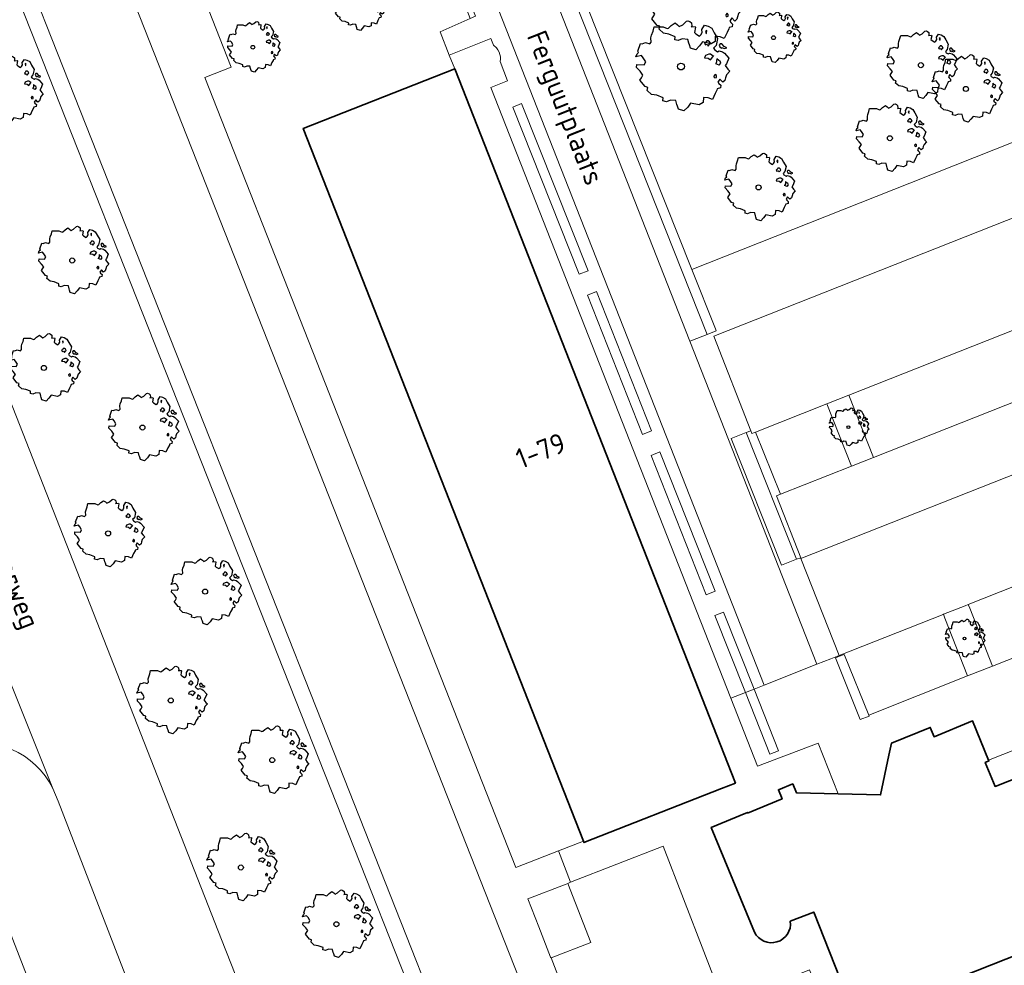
# Model space of a CAD drawing. Header units: metres. Extents: x 152391 to 157968, y 462336 to 467280.
# Tile 185 of 256: x 154706 to 154772, y 464612 to 464675. Entities that reach past the tile are written whole.
import ezdxf
from ezdxf.enums import TextEntityAlignment as Align

# ---------------------------------------------------------------- set-up
doc = ezdxf.new("R2010")
doc.units = ezdxf.units.M
doc.header["$LTSCALE"] = 0.75
doc.layers.get('0').update_dxf_attribs({"lineweight": 25})
for name, color, linetype, lineweight in [('B-GV-GR-BOOM-S', 252, 'Continuous', 25), ('B-WE-GR-BEPLANTING_CULTUUR_BODEMBEDEKKER-GV', 251, 'Continuous', 18), ('B-WE-GR-GROENVOORZIENING-GV', 251, 'Continuous', 18), ('B-WE-GR-HAAG-GV', 251, 'Continuous', 13), ('B-WE-OG-BEBOUWING-GV', 6, 'Continuous', 35), ('B-WE-OG-BEBOUWING-T18', 1, 'Continuous', 18), ('B-WE-OG-TERREIN_CULTUURSCHEIDING-GV', 251, 'Continuous', 18), ('B-WE-OG-TOPOGRAFIE-T18', 1, 'Continuous', 18), ('B-WE-VH-VERHARDING_ASFALT-GV', 251, 'Continuous', 18), ('B-WE-VH-VERHARDING_BETONSTRAATSTEEN-GV', 251, 'Continuous', 18), ('B-WE-VH-VERHARDING_TEGEL-GV', 251, 'Continuous', 18)]:
    doc.layers.add(name, color=color, linetype=linetype, lineweight=lineweight)
doc.styles.add('NLCS-ISO-M750-T18', font='NLCS-ISO.ttf', dxfattribs={"height": 1.35})

# ---------------------------------------------------------------- blocks, each defined once
blk = doc.blocks.new('SGR-BOOM_21_30')
at = {"linetype": 'Continuous'}
for p, q in [((-1.109, 1.187), (-1.051, 1.335)), ((-1.051, 1.335), (-1.016, 1.499)), ((-1.016, 1.499), (-0.668, 1.499)), ((-0.668, 1.499), (-0.516, 1.433)), ((-0.516, 1.433), (-0.47, 1.45)), ((-0.47, 1.45), (-0.365, 1.548)), ((-0.365, 1.548), (-0.226, 1.647)), ((-0.226, 1.647), (-0.133, 1.581)), ((-0.133, 1.581), (-0.063, 1.515)), ((-0.063, 1.515), (0.065, 1.581)), ((0.065, 1.581), (0.205, 1.712)), ((0.205, 1.712), (0.263, 1.729)), ((0.263, 1.729), (0.333, 1.696)), ((0.333, 1.696), (0.391, 1.647)), ((0.402, 1.532), (0.379, 1.499)), ((0.379, 1.499), (0.53, 1.515)), ((0.391, 1.647), (0.402, 1.532)), ((0.542, 1.483), (0.507, 1.285)), ((0.53, 1.515), (0.542, 1.483)), ((0.786, 1.4), (0.891, 1.565)), ((0.798, 1.285), (0.786, 1.4)), ((0.891, 1.565), (1.019, 1.532)), ((0.972, 1.368), (0.926, 1.335)), ((0.926, 1.335), (0.949, 1.253)), ((0.961, 1.269), (0.972, 1.368)), ((1.019, 1.532), (1.158, 1.45)), ((1.158, 1.45), (1.251, 1.269)), ((-1.633, 0.579), (-1.528, 0.875)), ((-1.528, 0.875), (-1.458, 0.858)), ((-1.458, 0.858), (-1.342, 0.908)), ((-1.342, 0.908), (-1.179, 0.858)), ((-1.179, 0.858), (-1.121, 0.924)), ((-1.133, 1.088), (-1.109, 1.187)), ((-1.121, 0.924), (-1.133, 1.088)), ((0.507, 1.285), (0.565, 1.236)), ((0.565, 1.236), (0.693, 1.154)), ((0.693, 1.154), (0.751, 1.203)), ((0.751, 1.203), (0.798, 1.285)), ((0.937, 0.908), (0.891, 0.875)), ((0.891, 0.875), (0.926, 0.825)), ((0.926, 0.825), (0.984, 0.842)), ((0.972, 0.973), (0.937, 0.908)), ((0.949, 1.253), (0.961, 1.236)), ((1.03, 0.973), (0.972, 0.973)), ((0.984, 0.842), (1.03, 0.776)), ((1.077, 0.94), (1.03, 0.973)), ((1.03, 0.776), (1.077, 0.842)), ((1.124, 0.875), (1.077, 0.94)), ((1.077, 0.842), (1.124, 0.875)), ((1.321, 0.793), (1.228, 0.694)), ((1.228, 0.694), (1.275, 0.628)), ((1.251, 1.269), (1.379, 1.055)), ((1.379, 1.055), (1.321, 0.793)), ((1.472, 0.858), (1.438, 0.809)), ((1.438, 0.809), (1.461, 0.743)), ((1.461, 0.743), (1.531, 0.694)), ((1.542, 0.858), (1.472, 0.858)), ((1.531, 0.727), (1.635, 0.678)), ((1.531, 0.694), (1.542, 0.727)), ((1.624, 0.76), (1.542, 0.858)), ((1.728, 0.71), (1.624, 0.76)), ((1.635, 0.678), (1.728, 0.71)), ((-1.703, 0.365), (-1.656, 0.48)), ((-1.493, 0.415), (-1.703, 0.365)), ((-1.679, -0.029), (-1.668, 0.086)), ((-1.668, 0.086), (-1.389, 0.07)), ((-1.656, 0.48), (-1.598, 0.53)), ((-1.598, 0.53), (-1.633, 0.579)), ((-1.423, 0.333), (-1.493, 0.415)), ((-1.33, 0.185), (-1.423, 0.333)), ((-1.389, 0.07), (-1.33, 0.185)), ((0.926, 0.415), (0.891, 0.333)), ((0.891, 0.333), (1.03, 0.316)), ((1.054, 0.464), (0.926, 0.415)), ((1.03, 0.316), (1.112, 0.251)), ((1.112, 0.464), (1.054, 0.464)), ((1.217, 0.398), (1.112, 0.464)), ((1.112, 0.251), (1.205, 0.365)), ((1.205, 0.365), (1.24, 0.415)), ((1.275, 0.628), (1.379, 0.563)), ((1.344, 0.185), (1.31, 0.103)), ((1.434, 0.049), (1.31, 0.103)), ((1.356, 0.3), (1.344, 0.234)), ((1.344, 0.234), (1.344, 0.185)), ((1.426, 0.234), (1.356, 0.3)), ((1.379, 0.563), (1.438, 0.595)), ((1.472, 0.201), (1.426, 0.234)), ((1.434, 0.049), (1.507, 0.136)), ((1.438, 0.595), (1.565, 0.563)), ((1.507, 0.136), (1.472, 0.201)), ((1.565, 0.563), (1.635, 0.513)), ((1.635, 0.513), (1.81, 0.316)), ((1.717, 0.103), (1.67, 0.037)), ((1.67, 0.037), (1.763, -0.094)), ((1.81, 0.316), (1.717, 0.103)), ((-1.54, -0.177), (-1.679, -0.029)), ((-1.551, -0.505), (-1.493, -0.423)), ((-1.354, -0.752), (-1.551, -0.505)), ((-1.435, -0.324), (-1.54, -0.177)), ((-1.493, -0.423), (-1.435, -0.324)), ((1.286, -0.292), (1.24, -0.357)), ((1.24, -0.357), (1.251, -0.423)), ((1.263, -0.423), (1.333, -0.407)), ((1.333, -0.341), (1.286, -0.292)), ((1.333, -0.407), (1.333, -0.341)), ((1.461, -0.472), (1.391, -0.587)), ((1.391, -0.587), (1.426, -0.637)), ((1.426, -0.637), (1.496, -0.702)), ((1.577, -0.587), (1.461, -0.472)), ((1.658, -0.522), (1.577, -0.587)), ((1.682, -0.423), (1.658, -0.522)), ((1.717, -0.308), (1.682, -0.423)), ((1.845, -0.177), (1.717, -0.308)), ((1.763, -0.094), (1.845, -0.177)), ((-1.249, -0.784), (-1.354, -0.752)), ((-1.272, -0.899), (-1.249, -0.784)), ((-1.109, -1.047), (-1.272, -0.899)), ((-0.912, -1.08), (-1.109, -1.047)), ((-0.668, -1.179), (-0.912, -1.08)), ((-0.679, -1.294), (-0.668, -1.179)), ((-0.551, -1.326), (-0.679, -1.294)), ((-0.4, -1.261), (-0.551, -1.326)), ((-0.191, -1.277), (-0.4, -1.261)), ((-0.156, -1.425), (-0.191, -1.277)), ((0.844, -1.162), (0.833, -1.359)), ((1.03, -1.179), (0.844, -1.162)), ((1.182, -1.244), (1.03, -1.179)), ((1.286, -1.014), (1.182, -1.244)), ((1.356, -0.883), (1.286, -1.014)), ((1.368, -0.834), (1.356, -0.883)), ((1.484, -0.801), (1.368, -0.834)), ((1.496, -0.702), (1.484, -0.801)), ((-0.133, -1.491), (-0.156, -1.425)), ((-0.098, -1.606), (-0.133, -1.491)), ((0.112, -1.671), (-0.098, -1.606)), ((0.251, -1.524), (0.112, -1.671)), ((0.356, -1.376), (0.251, -1.524)), ((0.682, -1.441), (0.356, -1.376)), ((0.833, -1.359), (0.682, -1.441))]:
    blk.add_line(p, q, dxfattribs=at)
blk.add_circle((0, 0), 0.126, dxfattribs=at)
blk = doc.blocks.new('SGR-BOOM_31_50')
at = {"linetype": 'Continuous'}
for p, q in [((-1.402, 1.78), (-1.355, 1.999)), ((-1.355, 1.999), (-0.89, 1.999)), ((-0.89, 1.999), (-0.688, 1.911)), ((-0.626, 1.933), (-0.487, 2.064)), ((-0.487, 2.064), (-0.301, 2.196)), ((-0.301, 2.196), (-0.177, 2.108)), ((-0.177, 2.108), (-0.084, 2.02)), ((-0.084, 2.02), (0.087, 2.108)), ((0.087, 2.108), (0.273, 2.283)), ((0.273, 2.283), (0.351, 2.305)), ((0.351, 2.305), (0.444, 2.261)), ((0.444, 2.261), (0.521, 2.196)), ((0.537, 2.042), (0.506, 1.999)), ((0.506, 1.999), (0.707, 2.02)), ((0.521, 2.196), (0.537, 2.042)), ((0.707, 2.02), (0.723, 1.977)), ((1.048, 1.867), (1.188, 2.086)), ((1.188, 2.086), (1.358, 2.042)), ((1.358, 2.042), (1.545, 1.933)), ((-1.51, 1.451), (-1.479, 1.582)), ((-1.495, 1.232), (-1.51, 1.451)), ((-1.479, 1.582), (-1.402, 1.78)), ((-0.688, 1.911), (-0.626, 1.933)), ((0.723, 1.977), (0.676, 1.714)), ((0.676, 1.714), (0.754, 1.648)), ((0.754, 1.648), (0.924, 1.539)), ((0.924, 1.539), (1.002, 1.604)), ((1.002, 1.604), (1.064, 1.714)), ((1.064, 1.714), (1.048, 1.867)), ((1.296, 1.823), (1.234, 1.78)), ((1.234, 1.78), (1.265, 1.67)), ((1.265, 1.67), (1.281, 1.648)), ((1.281, 1.692), (1.296, 1.823)), ((1.545, 1.933), (1.669, 1.692)), ((1.669, 1.692), (1.839, 1.407)), ((1.839, 1.407), (1.762, 1.057)), ((-2.208, 0.641), (-2.131, 0.706)), ((-2.177, 0.772), (-2.038, 1.166)), ((-2.131, 0.706), (-2.177, 0.772)), ((-2.038, 1.166), (-1.944, 1.144)), ((-1.944, 1.144), (-1.789, 1.21)), ((-1.789, 1.21), (-1.572, 1.144)), ((-1.572, 1.144), (-1.495, 1.232)), ((1.25, 1.21), (1.188, 1.166)), ((1.188, 1.166), (1.234, 1.101)), ((1.234, 1.101), (1.312, 1.122)), ((1.296, 1.298), (1.25, 1.21)), ((1.374, 1.298), (1.296, 1.298)), ((1.312, 1.122), (1.374, 1.035)), ((1.436, 1.254), (1.374, 1.298)), ((1.374, 1.035), (1.436, 1.122)), ((1.498, 1.166), (1.436, 1.254)), ((1.436, 1.122), (1.498, 1.166)), ((1.762, 1.057), (1.638, 0.925)), ((1.638, 0.925), (1.7, 0.838)), ((1.7, 0.838), (1.839, 0.75)), ((1.839, 0.75), (1.917, 0.794)), ((1.963, 1.144), (1.917, 1.079)), ((1.917, 1.079), (1.948, 0.991)), ((1.917, 0.794), (2.087, 0.75)), ((1.948, 0.991), (2.041, 0.925)), ((2.056, 1.144), (1.963, 1.144)), ((2.041, 0.969), (2.18, 0.903)), ((2.041, 0.925), (2.056, 0.969)), ((2.165, 1.013), (2.056, 1.144)), ((2.087, 0.75), (2.18, 0.684)), ((2.304, 0.947), (2.165, 1.013)), ((2.18, 0.903), (2.304, 0.947)), ((2.18, 0.684), (2.413, 0.422)), ((-2.27, 0.487), (-2.208, 0.641)), ((-1.991, 0.553), (-2.27, 0.487)), ((-2.239, -0.038), (-2.224, 0.115)), ((-2.224, 0.115), (-1.851, 0.093)), ((-1.898, 0.444), (-1.991, 0.553)), ((-1.774, 0.246), (-1.898, 0.444)), ((-1.851, 0.093), (-1.774, 0.246)), ((1.234, 0.553), (1.188, 0.444)), ((1.188, 0.444), (1.374, 0.422)), ((1.405, 0.619), (1.234, 0.553)), ((1.374, 0.422), (1.483, 0.334)), ((1.483, 0.619), (1.405, 0.619)), ((1.622, 0.531), (1.483, 0.619)), ((1.483, 0.334), (1.607, 0.487)), ((1.607, 0.487), (1.653, 0.553)), ((1.793, 0.246), (1.746, 0.137)), ((1.911, 0.065), (1.746, 0.137)), ((1.808, 0.4), (1.793, 0.312)), ((1.793, 0.312), (1.793, 0.246)), ((1.901, 0.312), (1.808, 0.4)), ((1.963, 0.268), (1.901, 0.312)), ((1.911, 0.065), (2.01, 0.181)), ((2.01, 0.181), (1.963, 0.268)), ((2.289, 0.137), (2.227, 0.049)), ((2.227, 0.049), (2.351, -0.126)), ((2.413, 0.422), (2.289, 0.137)), ((-2.053, -0.235), (-2.239, -0.038)), ((-2.069, -0.673), (-1.991, -0.564)), ((-1.913, -0.433), (-2.053, -0.235)), ((-1.991, -0.564), (-1.913, -0.433)), ((1.715, -0.389), (1.653, -0.476)), ((1.653, -0.476), (1.669, -0.564)), ((1.684, -0.564), (1.777, -0.542)), ((1.777, -0.454), (1.715, -0.389)), ((1.777, -0.542), (1.777, -0.454)), ((1.948, -0.63), (1.855, -0.783)), ((2.103, -0.783), (1.948, -0.63)), ((2.242, -0.564), (2.211, -0.695)), ((2.289, -0.411), (2.242, -0.564)), ((2.459, -0.235), (2.289, -0.411)), ((2.351, -0.126), (2.459, -0.235)), ((-1.805, -1.002), (-2.069, -0.673)), ((-1.665, -1.046), (-1.805, -1.002)), ((-1.696, -1.199), (-1.665, -1.046)), ((-1.479, -1.396), (-1.696, -1.199)), ((1.808, -1.177), (1.715, -1.352)), ((1.824, -1.112), (1.808, -1.177)), ((1.979, -1.068), (1.824, -1.112)), ((1.855, -0.783), (1.901, -0.849)), ((1.901, -0.849), (1.994, -0.936)), ((1.994, -0.936), (1.979, -1.068)), ((2.211, -0.695), (2.103, -0.783)), ((-1.216, -1.44), (-1.479, -1.396)), ((-0.89, -1.571), (-1.216, -1.44)), ((-0.906, -1.725), (-0.89, -1.571)), ((-0.735, -1.769), (-0.906, -1.725)), ((-0.533, -1.681), (-0.735, -1.769)), ((-0.254, -1.703), (-0.533, -1.681)), ((-0.208, -1.9), (-0.254, -1.703)), ((-0.177, -1.988), (-0.208, -1.9)), ((0.475, -1.834), (0.335, -2.031)), ((0.909, -1.922), (0.475, -1.834)), ((1.11, -1.812), (0.909, -1.922)), ((1.126, -1.55), (1.11, -1.812)), ((1.374, -1.571), (1.126, -1.55)), ((1.576, -1.659), (1.374, -1.571)), ((1.715, -1.352), (1.576, -1.659)), ((-0.13, -2.141), (-0.177, -1.988)), ((0.149, -2.229), (-0.13, -2.141)), ((0.335, -2.031), (0.149, -2.229))]:
    blk.add_line(p, q, dxfattribs=at)
blk.add_circle((0, 0), 0.169, dxfattribs=at)
blk = doc.blocks.new('SGR-BOOM_50_100')
at = {"linetype": 'Continuous'}
for p, q in [((-1.869, 2.373), (-1.807, 2.665)), ((-1.807, 2.665), (-1.187, 2.665)), ((-1.187, 2.665), (-0.918, 2.548)), ((-0.835, 2.577), (-0.649, 2.752)), ((-0.649, 2.752), (-0.401, 2.928)), ((-0.401, 2.928), (-0.236, 2.811)), ((-0.236, 2.811), (-0.112, 2.694)), ((-0.112, 2.694), (0.116, 2.811)), ((0.116, 2.811), (0.364, 3.044)), ((0.364, 3.044), (0.467, 3.074)), ((0.467, 3.074), (0.591, 3.015)), ((0.591, 3.015), (0.695, 2.928)), ((0.715, 2.723), (0.674, 2.665)), ((0.674, 2.665), (0.943, 2.694)), ((0.695, 2.928), (0.715, 2.723)), ((0.943, 2.694), (0.964, 2.636)), ((1.398, 2.49), (1.584, 2.782)), ((1.584, 2.782), (1.811, 2.723)), ((1.811, 2.723), (2.059, 2.577)), ((-2.014, 1.935), (-1.972, 2.11)), ((-1.972, 2.11), (-1.869, 2.373)), ((-0.918, 2.548), (-0.835, 2.577)), ((0.964, 2.636), (0.902, 2.285)), ((0.902, 2.285), (1.005, 2.198)), ((1.005, 2.198), (1.232, 2.052)), ((1.232, 2.052), (1.336, 2.139)), ((1.336, 2.139), (1.418, 2.285)), ((1.418, 2.285), (1.398, 2.49)), ((1.729, 2.431), (1.646, 2.373)), ((1.646, 2.373), (1.687, 2.227)), ((1.687, 2.227), (1.708, 2.198)), ((1.708, 2.256), (1.729, 2.431)), ((2.059, 2.577), (2.225, 2.256)), ((2.225, 2.256), (2.452, 1.876)), ((-2.903, 1.029), (-2.717, 1.555)), ((-2.717, 1.555), (-2.593, 1.526)), ((-2.593, 1.526), (-2.386, 1.613)), ((-2.386, 1.613), (-2.096, 1.526)), ((-2.096, 1.526), (-1.993, 1.643)), ((-1.993, 1.643), (-2.014, 1.935)), ((1.667, 1.613), (1.584, 1.555)), ((1.584, 1.555), (1.646, 1.467)), ((1.646, 1.467), (1.749, 1.497)), ((1.729, 1.73), (1.667, 1.613)), ((1.832, 1.73), (1.729, 1.73)), ((1.749, 1.497), (1.832, 1.38)), ((1.915, 1.672), (1.832, 1.73)), ((1.832, 1.38), (1.915, 1.497)), ((1.997, 1.555), (1.915, 1.672)), ((1.915, 1.497), (1.997, 1.555)), ((2.349, 1.409), (2.183, 1.234)), ((2.452, 1.876), (2.349, 1.409)), ((2.618, 1.526), (2.556, 1.438)), ((2.556, 1.438), (2.597, 1.321)), ((2.597, 1.321), (2.721, 1.234)), ((2.742, 1.526), (2.618, 1.526)), ((2.886, 1.351), (2.742, 1.526)), ((3.072, 1.263), (2.886, 1.351)), ((-3.027, 0.65), (-2.944, 0.854)), ((-2.655, 0.737), (-3.027, 0.65)), ((-2.944, 0.854), (-2.841, 0.942)), ((-2.841, 0.942), (-2.903, 1.029)), ((-2.531, 0.591), (-2.655, 0.737)), ((1.646, 0.737), (1.584, 0.591)), ((1.873, 0.825), (1.646, 0.737)), ((1.977, 0.825), (1.873, 0.825)), ((2.163, 0.708), (1.977, 0.825)), ((2.142, 0.65), (2.204, 0.737)), ((2.183, 1.234), (2.266, 1.117)), ((2.266, 1.117), (2.452, 1)), ((2.452, 1), (2.556, 1.059)), ((2.556, 1.059), (2.783, 1)), ((2.721, 1.292), (2.907, 1.205)), ((2.721, 1.234), (2.742, 1.292)), ((2.783, 1), (2.907, 0.913)), ((2.907, 1.205), (3.072, 1.263)), ((2.907, 0.913), (3.217, 0.562)), ((-2.985, -0.051), (-2.965, 0.153)), ((-2.965, 0.153), (-2.469, 0.124)), ((-2.365, 0.329), (-2.531, 0.591)), ((-2.469, 0.124), (-2.365, 0.329)), ((1.584, 0.591), (1.832, 0.562)), ((1.832, 0.562), (1.977, 0.445)), ((1.977, 0.445), (2.142, 0.65)), ((2.39, 0.329), (2.328, 0.183)), ((2.549, 0.087), (2.328, 0.183)), ((2.411, 0.533), (2.39, 0.416)), ((2.39, 0.416), (2.39, 0.329)), ((2.535, 0.416), (2.411, 0.533)), ((2.618, 0.358), (2.535, 0.416)), ((2.549, 0.087), (2.68, 0.241)), ((2.68, 0.241), (2.618, 0.358)), ((3.052, 0.183), (2.969, 0.066)), ((2.969, 0.066), (3.135, -0.168)), ((3.217, 0.562), (3.052, 0.183)), ((-2.737, -0.314), (-2.985, -0.051)), ((-2.551, -0.577), (-2.737, -0.314)), ((-2.655, -0.752), (-2.551, -0.577)), ((2.287, -0.518), (2.204, -0.635)), ((2.204, -0.635), (2.225, -0.752)), ((2.37, -0.606), (2.287, -0.518)), ((2.37, -0.723), (2.37, -0.606)), ((3.052, -0.548), (2.99, -0.752)), ((3.279, -0.314), (3.052, -0.548)), ((3.135, -0.168), (3.279, -0.314)), ((-2.758, -0.898), (-2.655, -0.752)), ((-2.407, -1.336), (-2.758, -0.898)), ((2.245, -0.752), (2.37, -0.723)), ((2.597, -0.84), (2.473, -1.044)), ((2.473, -1.044), (2.535, -1.132)), ((2.535, -1.132), (2.659, -1.248)), ((2.804, -1.044), (2.597, -0.84)), ((2.659, -1.248), (2.638, -1.424)), ((2.948, -0.927), (2.804, -1.044)), ((2.99, -0.752), (2.948, -0.927)), ((-2.22, -1.394), (-2.407, -1.336)), ((-2.262, -1.599), (-2.22, -1.394)), ((-1.972, -1.862), (-2.262, -1.599)), ((-1.621, -1.92), (-1.972, -1.862)), ((-1.187, -2.095), (-1.621, -1.92)), ((2.287, -1.803), (2.101, -2.212)), ((2.411, -1.57), (2.287, -1.803)), ((2.432, -1.482), (2.411, -1.57)), ((2.638, -1.424), (2.432, -1.482)), ((-1.207, -2.3), (-1.187, -2.095)), ((-0.98, -2.358), (-1.207, -2.3)), ((-0.711, -2.241), (-0.98, -2.358)), ((-0.339, -2.271), (-0.711, -2.241)), ((-0.277, -2.533), (-0.339, -2.271)), ((-0.236, -2.65), (-0.277, -2.533)), ((0.633, -2.446), (0.447, -2.709)), ((1.212, -2.563), (0.633, -2.446)), ((1.48, -2.417), (1.212, -2.563)), ((1.501, -2.066), (1.48, -2.417)), ((1.832, -2.095), (1.501, -2.066)), ((2.101, -2.212), (1.832, -2.095)), ((-0.174, -2.855), (-0.236, -2.65)), ((0.199, -2.971), (-0.174, -2.855)), ((0.447, -2.709), (0.199, -2.971))]:
    blk.add_line(p, q, dxfattribs=at)
blk.add_circle((0, 0), 0.225, dxfattribs=at)
blk = doc.blocks.new('SGR-BOOM_0_20')
at = {"linetype": 'Continuous'}
for p, q in [((-1.094, 0.644), (-1.007, 0.681)), ((-1.007, 0.681), (-0.884, 0.644)), ((-0.884, 0.644), (-0.841, 0.693)), ((-0.85, 0.816), (-0.832, 0.89)), ((-0.841, 0.693), (-0.85, 0.816)), ((-0.832, 0.89), (-0.788, 1.001)), ((-0.788, 1.001), (-0.762, 1.124)), ((-0.762, 1.124), (-0.501, 1.124)), ((-0.501, 1.124), (-0.387, 1.075)), ((-0.387, 1.075), (-0.352, 1.087)), ((-0.352, 1.087), (-0.274, 1.161)), ((-0.274, 1.161), (-0.169, 1.235)), ((-0.169, 1.235), (-0.099, 1.186)), ((-0.099, 1.186), (-0.047, 1.137)), ((-0.047, 1.137), (0.049, 1.186)), ((0.049, 1.186), (0.154, 1.284)), ((0.154, 1.284), (0.197, 1.297)), ((0.197, 1.297), (0.25, 1.272)), ((0.25, 1.272), (0.293, 1.235)), ((0.302, 1.149), (0.284, 1.124)), ((0.284, 1.124), (0.398, 1.137)), ((0.293, 1.235), (0.302, 1.149)), ((0.407, 1.112), (0.38, 0.964)), ((0.38, 0.964), (0.424, 0.927)), ((0.398, 1.137), (0.407, 1.112)), ((0.424, 0.927), (0.52, 0.865)), ((0.52, 0.865), (0.564, 0.902)), ((0.564, 0.902), (0.598, 0.964)), ((0.59, 1.05), (0.668, 1.173)), ((0.598, 0.964), (0.59, 1.05)), ((0.668, 1.173), (0.764, 1.149)), ((0.703, 0.681), (0.668, 0.656)), ((0.729, 1.026), (0.694, 1.001)), ((0.694, 1.001), (0.712, 0.939)), ((0.729, 0.73), (0.703, 0.681)), ((0.712, 0.939), (0.721, 0.927)), ((0.721, 0.952), (0.729, 1.026)), ((0.773, 0.73), (0.729, 0.73)), ((0.764, 1.149), (0.869, 1.087)), ((0.808, 0.705), (0.773, 0.73)), ((0.843, 0.656), (0.808, 0.705)), ((0.869, 1.087), (0.939, 0.952)), ((0.939, 0.952), (1.035, 0.792)), ((1.035, 0.792), (0.991, 0.594)), ((-1.277, 0.274), (-1.242, 0.36)), ((-1.12, 0.311), (-1.277, 0.274)), ((-1.259, -0.022), (-1.251, 0.065)), ((-1.251, 0.065), (-1.041, 0.052)), ((-1.242, 0.36), (-1.198, 0.397)), ((-1.225, 0.434), (-1.146, 0.656)), ((-1.198, 0.397), (-1.225, 0.434)), ((-1.146, 0.656), (-1.094, 0.644)), ((-1.068, 0.249), (-1.12, 0.311)), ((-0.998, 0.139), (-1.068, 0.249)), ((-1.041, 0.052), (-0.998, 0.139)), ((0.668, 0.656), (0.694, 0.619)), ((0.694, 0.311), (0.668, 0.249)), ((0.668, 0.249), (0.773, 0.237)), ((0.694, 0.619), (0.738, 0.631)), ((0.79, 0.348), (0.694, 0.311)), ((0.738, 0.631), (0.773, 0.582)), ((0.773, 0.582), (0.808, 0.631)), ((0.773, 0.237), (0.834, 0.188)), ((0.834, 0.348), (0.79, 0.348)), ((0.808, 0.631), (0.843, 0.656)), ((0.912, 0.299), (0.834, 0.348)), ((0.834, 0.188), (0.904, 0.274)), ((0.904, 0.274), (0.93, 0.311)), ((0.991, 0.594), (0.921, 0.521)), ((0.921, 0.521), (0.956, 0.471)), ((0.956, 0.471), (1.035, 0.422)), ((1.008, 0.139), (0.982, 0.077)), ((1.075, 0.037), (0.982, 0.077)), ((1.017, 0.225), (1.008, 0.176)), ((1.008, 0.176), (1.008, 0.139)), ((1.069, 0.176), (1.017, 0.225)), ((1.035, 0.422), (1.078, 0.447)), ((1.104, 0.151), (1.069, 0.176)), ((1.075, 0.037), (1.13, 0.102)), ((1.104, 0.644), (1.078, 0.607)), ((1.078, 0.607), (1.096, 0.557)), ((1.078, 0.447), (1.174, 0.422)), ((1.096, 0.557), (1.148, 0.521)), ((1.157, 0.644), (1.104, 0.644)), ((1.13, 0.102), (1.104, 0.151)), ((1.148, 0.545), (1.226, 0.508)), ((1.148, 0.521), (1.157, 0.545)), ((1.218, 0.57), (1.157, 0.644)), ((1.174, 0.422), (1.226, 0.385)), ((1.296, 0.533), (1.218, 0.57)), ((1.226, 0.508), (1.296, 0.533)), ((1.226, 0.385), (1.357, 0.237)), ((1.287, 0.077), (1.253, 0.028)), ((1.253, 0.028), (1.322, -0.071)), ((1.357, 0.237), (1.287, 0.077)), ((-1.155, -0.132), (-1.259, -0.022)), ((-1.164, -0.379), (-1.12, -0.317)), ((-1.015, -0.564), (-1.164, -0.379)), ((-1.076, -0.243), (-1.155, -0.132)), ((-1.12, -0.317), (-1.076, -0.243)), ((-0.937, -0.588), (-1.015, -0.564)), ((-0.954, -0.675), (-0.937, -0.588)), ((0.965, -0.219), (0.93, -0.268)), ((0.93, -0.268), (0.939, -0.317)), ((0.947, -0.317), (1, -0.305)), ((1, -0.256), (0.965, -0.219)), ((1, -0.305), (1, -0.256)), ((1.026, -0.625), (1.017, -0.662)), ((1.113, -0.601), (1.026, -0.625)), ((1.096, -0.354), (1.043, -0.44)), ((1.043, -0.44), (1.069, -0.477)), ((1.069, -0.477), (1.122, -0.527)), ((1.183, -0.44), (1.096, -0.354)), ((1.122, -0.527), (1.113, -0.601)), ((1.244, -0.391), (1.183, -0.44)), ((1.261, -0.317), (1.244, -0.391)), ((1.287, -0.231), (1.261, -0.317)), ((1.383, -0.132), (1.287, -0.231)), ((1.322, -0.071), (1.383, -0.132)), ((-0.832, -0.785), (-0.954, -0.675)), ((-0.684, -0.81), (-0.832, -0.785)), ((-0.501, -0.884), (-0.684, -0.81)), ((-0.509, -0.97), (-0.501, -0.884)), ((-0.413, -0.995), (-0.509, -0.97)), ((-0.3, -0.946), (-0.413, -0.995)), ((-0.143, -0.958), (-0.3, -0.946)), ((-0.117, -1.069), (-0.143, -0.958)), ((-0.099, -1.118), (-0.117, -1.069)), ((-0.073, -1.204), (-0.099, -1.118)), ((0.084, -1.254), (-0.073, -1.204)), ((0.188, -1.143), (0.084, -1.254)), ((0.267, -1.032), (0.188, -1.143)), ((0.511, -1.081), (0.267, -1.032)), ((0.625, -1.019), (0.511, -1.081)), ((0.633, -0.872), (0.625, -1.019)), ((0.773, -0.884), (0.633, -0.872)), ((0.886, -0.933), (0.773, -0.884)), ((0.965, -0.761), (0.886, -0.933)), ((1.017, -0.662), (0.965, -0.761))]:
    blk.add_line(p, q, dxfattribs=at)
blk.add_circle((0, 0), 0.0948, dxfattribs=at)

msp = doc.modelspace()

# ---------------------------------------------------------------- linework, layer by layer
at = {"layer": 'B-WE-GR-BEPLANTING_CULTUUR_BODEMBEDEKKER-GV'}
for points in [[(154762.218, 464645.202), (154763.706, 464645.79), (154762.06, 464649.978), (154760.572, 464649.39)], [(154768.392, 464635.277), (154768.488, 464635.021), (154770.006, 464631.142), (154771.683, 464631.809), (154770.148, 464635.681), (154770.048, 464635.931), (154769.855, 464635.855)]]:
    msp.add_lwpolyline(points, close=True, dxfattribs=at)
at = {"layer": 'B-WE-GR-GROENVOORZIENING-GV'}
msp.add_lwpolyline([(154739.926, 464591.677), (154740.932, 464592.091), (154738.613, 464597.963), (154727.864, 464625.184), (154705.259, 464682.418), (154703.914, 464685.825), (154702.872, 464685.39)], close=True, dxfattribs=at)
at = {"layer": 'B-WE-GR-HAAG-GV'}
msp.add_lwpolyline([(154739.926, 464591.677), (154740.932, 464592.091), (154738.613, 464597.963), (154727.864, 464625.184), (154705.259, 464682.418), (154703.914, 464685.825), (154702.872, 464685.39)], close=True, dxfattribs=at)
at = {"layer": 'B-WE-OG-BEBOUWING-GV'}
msp.add_lwpolyline([(154744.258, 464620.061), (154744.293, 464619.972), (154753.517, 464623.596), (154754.448, 464623.962), (154735.631, 464671.844), (154725.477, 464667.854)], close=True, dxfattribs=at)
for points in [[(154758.128, 464614.694), (154759.696, 464615.315), (154762.522, 464608.175), (154819.852, 464630.863), (154816.893, 464638.339), (154815.838, 464641.006), (154818.08, 464641.858), (154816.462, 464646.011)], [(154814.265, 464645.014), (154815.794, 464641.118), (154771.854, 464623.741), (154771.194, 464625.346), (154771.443, 464625.449), (154771.419, 464625.506), (154770.34, 464628.131), (154767.76, 464627.069), (154767.501, 464627.698), (154764.903, 464626.629), (154764.735, 464625.836), (154764.173, 464623.172), (154761.324, 464623.241), (154758.537, 464623.308), (154758.29, 464623.91), (154757.328, 464623.514), (154757.579, 464622.904), (154755.267, 464621.953), (154755.252, 464621.99), (154755.146, 464621.946), (154752.829, 464620.993), (154755.72, 464613.964)]]:
    msp.add_lwpolyline(points, dxfattribs=at)
msp.add_lwpolyline([(154755.72, 464613.964, 0.847126), (154758.128, 464614.694)], format="xyb", dxfattribs=at)
at = {"layer": 'B-WE-OG-TERREIN_CULTUURSCHEIDING-GV'}
for points in [[(154740.086, 464687.066), (154740.595, 464685.874), (154740.9, 464685.159), (154751.526, 464658.399), (154766.146, 464664.188), (154779.13, 464669.349), (154789.645, 464673.501), (154776.906, 464705.721), (154742.585, 464692.133)], [(154716.065, 464678.416), (154716.858, 464676.401), (154718.633, 464677.101), (154720.659, 464671.963), (154718.884, 464671.263), (154739.727, 464618.302), (154742.581, 464619.41), (154744.258, 464620.061), (154725.477, 464667.854), (154735.631, 464671.844), (154735.263, 464672.775), (154734.65, 464674.323), (154736.673, 464675.22), (154733.618, 464683.143), (154733.885, 464683.247), (154733.404, 464684.458)], [(154827.514, 464650.549), (154819.283, 464647.31), (154822.038, 464640.357), (154819.685, 464639.434), (154817.824, 464638.704), (154820.782, 464631.231), (154821.444, 464629.557), (154821.596, 464628.47), (154802.497, 464620.793), (154796.779, 464618.445), (154796.32, 464619.614), (154761.612, 464605.879), (154759.416, 464611.433), (154753.697, 464609.147), (154749.596, 464619.73), (154743.403, 464617.309), (154743.211, 464617.234), (154744.758, 464613.278), (154742.088, 464612.237), (154743.67, 464608.183), (154747.067, 464599.475)], [(154702.172, 464626.469), (154701.13, 464626.051), (154717.676, 464583.343), (154723.49, 464585.534), (154721.397, 464590.837), (154709.05, 464622.743), (154708.704, 464623.606)]]:
    msp.add_lwpolyline(points, dxfattribs=at)
for points in [[(154693.358, 464681.414), (154720.007, 464613.467), (154721.54, 464609.558), (154727.929, 464593.444), (154727.933, 464593.435), (154730.215, 464587.677), (154739.926, 464591.677), (154702.872, 464685.39)], [(154713.909, 464581.923), (154717.676, 464583.343), (154701.13, 464626.051), (154697.394, 464624.551)]]:
    msp.add_lwpolyline(points, close=True, dxfattribs=at)
msp.add_lwpolyline([(154708.704, 464623.606, 0.361147), (154702.172, 464626.469)], format="xyb", dxfattribs=at)
at = {"layer": 'B-WE-VH-VERHARDING_ASFALT-GV'}
msp.add_lwpolyline([(154703.208, 464637.28), (154708.704, 464623.606), (154709.05, 464622.743), (154721.397, 464590.837), (154724.454, 464592.044), (154724.877, 464592.224), (154727.933, 464593.435), (154727.929, 464593.444), (154721.54, 464609.558), (154720.007, 464613.467), (154693.358, 464681.414), (154692.726, 464683.026)], dxfattribs=at)
at = {"layer": 'B-WE-VH-VERHARDING_BETONSTRAATSTEEN-GV'}
for points in [[(154738.958, 464613.414), (154714.197, 464676.189), (154714.179, 464676.238), (154710.821, 464684.641), (154707.461, 464693.055), (154707.399, 464693.206), (154703.935, 464702.089), (154702.26, 464706.385), (154701.272, 464708.918), (154686.326, 464747.255), (154681.183, 464759.881), (154681.118, 464760.04), (154681.116, 464760.047), (154677.029, 464770.076), (154672.24, 464768.17)], [(154671.356, 464767.913), (154674.12, 464760.86), (154674.85, 464758.98), (154680.584, 464745.343), (154703.412, 464687.105), (154703.914, 464685.825), (154705.259, 464682.418), (154727.864, 464625.184), (154738.613, 464597.963), (154744.199, 464600.146), (154741.394, 464607.245), (154738.958, 464613.414)], [(154776.139, 464645.868), (154758.842, 464639.028), (154761.402, 464632.513), (154768.367, 464635.267), (154768.392, 464635.277), (154769.855, 464635.855), (154770.048, 464635.931), (154787.105, 464642.676)], [(154708.704, 464623.606), (154703.208, 464637.28)]]:
    msp.add_lwpolyline(points, dxfattribs=at)
for points in [[(154759.915, 464631.924), (154751.402, 464653.587), (154738.965, 464685.234), (154735.426, 464683.85), (154756.381, 464630.527)], [(154758.55, 464638.967), (154757.532, 464638.565), (154754.171, 464647.06), (154755.174, 464647.457), (154755.481, 464647.58), (154752.99, 464653.919), (154791.375, 464669.099), (154791.295, 464669.3), (154791.226, 464669.472), (154789.645, 464673.501), (154779.13, 464669.349), (154766.146, 464664.188), (154751.526, 464658.399), (154753.102, 464654.42), (154753.159, 464654.277), (154752.556, 464654.044), (154751.563, 464653.651), (154751.402, 464653.587), (154759.915, 464631.924), (154760.844, 464632.292), (154761.402, 464632.513), (154758.842, 464639.028), (154758.824, 464639.073)], [(154783.355, 464658.4), (154784.843, 464658.988), (154793.945, 464662.588), (154793.922, 464662.645), (154793.673, 464663.276), (154791.477, 464668.841), (154791.375, 464669.099), (154752.99, 464653.919), (154755.481, 464647.58), (154755.55, 464647.404), (154755.796, 464647.501), (154760.572, 464649.39), (154762.06, 464649.978)], [(154762.06, 464649.978), (154763.706, 464645.79), (154774.493, 464650.056), (154775.981, 464650.644), (154785.001, 464654.211), (154783.355, 464658.4)], [(154762.218, 464645.202), (154757.468, 464643.323), (154757.196, 464643.216), (154758.824, 464639.073), (154758.842, 464639.028), (154776.139, 464645.868), (154774.493, 464650.056), (154763.706, 464645.79)], [(154757.468, 464643.323), (154762.218, 464645.202), (154760.572, 464649.39), (154755.796, 464647.501)], [(154771.683, 464631.809), (154785.468, 464637.262), (154788.735, 464638.549), (154787.21, 464642.403), (154787.105, 464642.676), (154770.048, 464635.931), (154770.148, 464635.681)], [(154763.379, 464628.52), (154770.006, 464631.142), (154768.488, 464635.021), (154768.392, 464635.277), (154768.367, 464635.267), (154761.402, 464632.513), (154761.418, 464632.462), (154761.743, 464632.593), (154761.761, 464632.547)], [(154763.379, 464628.52), (154761.761, 464632.547), (154761.743, 464632.593), (154761.418, 464632.462), (154761.149, 464632.354), (154762.807, 464628.218), (154763.411, 464628.439)]]:
    msp.add_lwpolyline(points, close=True, dxfattribs=at)
msp.add_lwpolyline([(154702.172, 464626.469, -0.361147), (154708.704, 464623.606)], format="xyb", dxfattribs=at)
at = {"layer": 'B-WE-VH-VERHARDING_TEGEL-GV'}
for points in [[(154740.595, 464685.874), (154740.455, 464685.817), (154739.896, 464685.598), (154738.965, 464685.234), (154751.402, 464653.587), (154751.563, 464653.651), (154752.556, 464654.044), (154740.304, 464684.915), (154740.9, 464685.159)], [(154754.149, 464629.644), (154755.118, 464630.027), (154753.061, 464635.205), (154753.645, 464635.425), (154755.695, 464630.255), (154756.381, 464630.527), (154735.426, 464683.85), (154733.885, 464683.247), (154737.016, 464675.372), (154736.673, 464675.22), (154734.65, 464674.323), (154735.263, 464672.775), (154738.065, 464673.876), (154738.243, 464673.432), (154738.434, 464673.259), (154738.532, 464673.125), (154738.608, 464672.979), (154738.665, 464672.823), (154738.692, 464672.659), (154738.696, 464672.494), (154738.674, 464672.334), (154739.176, 464671.05), (154738.056, 464670.592)], [(154744.572, 464658.317), (154740.112, 464669.522), (154739.53, 464669.288), (154743.982, 464658.077)], [(154744.572, 464658.317), (154743.982, 464658.077), (154739.53, 464669.288), (154740.112, 464669.522)], [(154748.226, 464647.333), (154748.832, 464647.571), (154745.128, 464656.912), (154744.529, 464656.677)], [(154748.226, 464647.333), (154744.529, 464656.677), (154745.128, 464656.912), (154748.832, 464647.571)], [(154755.174, 464647.457), (154754.171, 464647.06), (154757.532, 464638.565), (154758.55, 464638.967)], [(154752.481, 464636.594), (154753.09, 464636.829), (154749.388, 464646.164), (154748.799, 464645.932)], [(154752.481, 464636.594), (154748.799, 464645.932), (154749.388, 464646.164), (154753.09, 464636.829)], [(154755.118, 464630.027), (154755.695, 464630.255), (154753.645, 464635.425), (154753.061, 464635.205)], [(154755.695, 464630.255), (154755.118, 464630.027), (154756.759, 464625.895), (154757.334, 464626.12)], [(154743.211, 464617.234), (154743.106, 464617.193), (154740.545, 464616.192), (154741.271, 464614.331), (154742.064, 464612.299), (154742.088, 464612.237), (154744.758, 464613.278)]]:
    msp.add_lwpolyline(points, close=True, dxfattribs=at)
for points in [[(154748.976, 464594.583), (154747.067, 464599.475), (154743.67, 464608.183), (154742.088, 464612.237), (154742.064, 464612.299), (154741.271, 464614.331), (154740.545, 464616.192), (154743.106, 464617.193), (154743.211, 464617.234), (154743.403, 464617.309), (154742.581, 464619.41), (154739.727, 464618.302), (154718.884, 464671.263), (154720.659, 464671.963), (154718.633, 464677.101), (154716.858, 464676.401), (154716.065, 464678.416)], [(154714.179, 464676.238), (154714.197, 464676.189), (154738.958, 464613.414), (154741.394, 464607.245), (154744.199, 464600.146), (154744.971, 464598.193), (154745.004, 464598.116)], [(154785.468, 464637.262), (154771.683, 464631.809), (154770.006, 464631.142), (154763.379, 464628.52), (154763.411, 464628.439), (154762.807, 464628.218), (154761.149, 464632.354), (154761.418, 464632.462), (154761.402, 464632.513), (154760.844, 464632.292), (154759.915, 464631.924), (154756.381, 464630.527), (154755.695, 464630.255), (154757.334, 464626.12), (154756.759, 464625.895), (154755.118, 464630.027), (154754.149, 464629.644), (154755.936, 464625.098), (154759.985, 464626.627), (154761.324, 464623.241), (154764.173, 464623.172), (154764.735, 464625.836), (154764.903, 464626.629), (154767.501, 464627.698), (154767.76, 464627.069), (154770.34, 464628.131), (154771.419, 464625.506), (154814.203, 464642.427)]]:
    msp.add_lwpolyline(points, dxfattribs=at)

# ---------------------------------------------------------------- block references
at = {"layer": 'B-GV-GR-BOOM-S', "transparency": 33554559}
for name, p in [('SGR-BOOM_50_100', (154751.6, 464676.1)), ('SGR-BOOM_21_30', (154729.2, 464676.1)), ('SGR-BOOM_21_30', (154757, 464673.937)), ('SGR-BOOM_21_30', (154722.1, 464673.3)), ('SGR-BOOM_50_100', (154750.8, 464672)), ('SGR-BOOM_31_50', (154766.879, 464672.097)), ('SGR-BOOM_31_50', (154705.6, 464670.4)), ('SGR-BOOM_31_50', (154769.9, 464670.5)), ('SGR-BOOM_31_50', (154764.8, 464667.2)), ('SGR-BOOM_31_50', (154756, 464663.9)), ('SGR-BOOM_31_50', (154710, 464659)), ('SGR-BOOM_31_50', (154708.1, 464651.8)), ('SGR-BOOM_31_50', (154714.7, 464647.8)), ('SGR-BOOM_0_20', (154762.019, 464647.822)), ('SGR-BOOM_31_50', (154712.4, 464640.7)), ('SGR-BOOM_31_50', (154718.9, 464636.8)), ('SGR-BOOM_0_20', (154769.8, 464633.657)), ('SGR-BOOM_31_50', (154716.6, 464629.5)), ('SGR-BOOM_31_50', (154723.4, 464625.5)), ('SGR-BOOM_31_50', (154721.3, 464618.3)), ('SGR-BOOM_31_50', (154727.7, 464614.5))]:
    msp.add_blockref(name, p, dxfattribs=at)

# ---------------------------------------------------------------- texts
at = {"layer": 'B-WE-OG-BEBOUWING-T18', "style": 'NLCS-ISO-M750-T18'}
msp.add_text('1-79', height=1.35, rotation=21.5, dxfattribs=at).set_placement((154741.392, 464646.249), align=Align.MIDDLE)
at = {"layer": 'B-WE-OG-TOPOGRAFIE-T18', "style": 'NLCS-ISO-M750-T18'}
for s, rotation, p in [('Ferguutplaats', 291.6, (154742.889, 464669.171)), ('Kattenbroekerweg', 291.2, (154704.463, 464641.047))]:
    msp.add_text(s, height=1.35, rotation=rotation, dxfattribs=at).set_placement(p, align=Align.MIDDLE)

doc.saveas('drawing.dxf')
